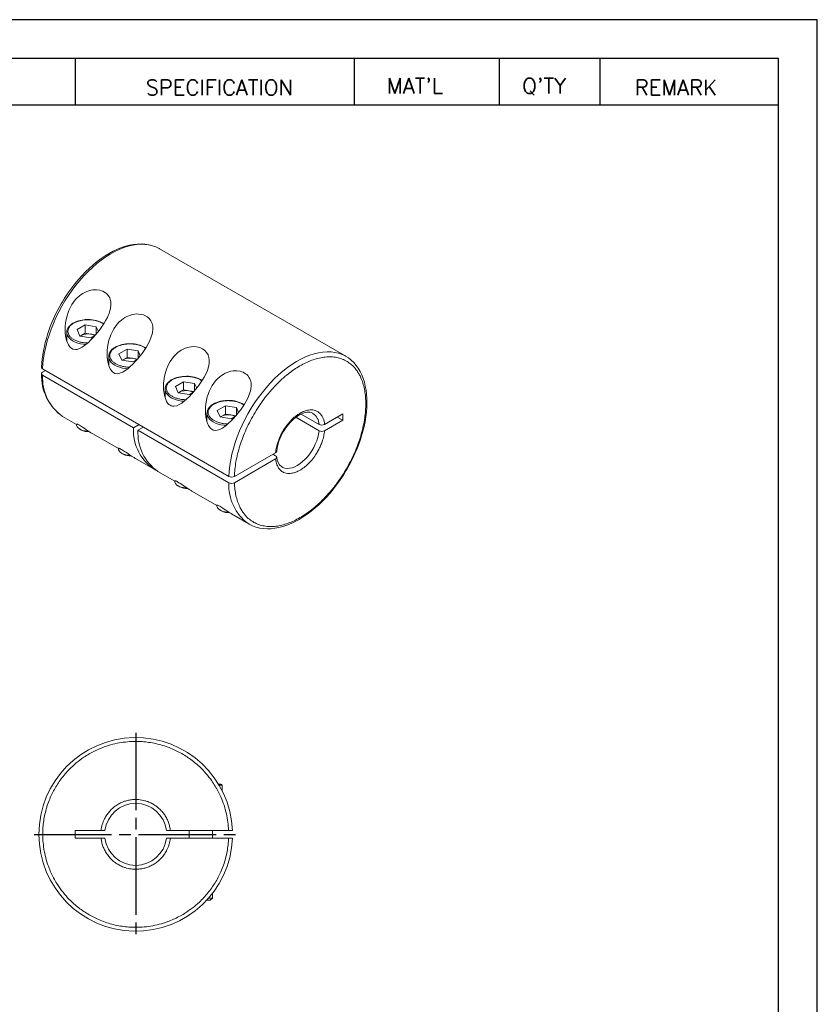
# Model space of a CAD drawing. Extents: x 10 to 307, y 10 to 220.
# Tile 6 of 6: x 204 to 307, y 93 to 220. Entities that reach past the tile are written whole.
import ezdxf

# ---------------------------------------------------------------- set-up
doc = ezdxf.new("R2010")
doc.units = 0
doc.header["$LTSCALE"] = 0.5
doc.header["$MEASUREMENT"] = 0
doc.linetypes.add('CENTER', pattern=[27, 20, -2, 3, -2])
doc.layers.get('0').update_dxf_attribs({"linetype": 'CONTINUOUS'})
doc.styles.get("Standard").update_dxf_attribs({"font": 'romans.shx', "bigfont": 'whgtxt.shx'})

msp = doc.modelspace()

# ---------------------------------------------------------------- linework, layer by layer
for p, q in [((307, 220), (10, 220)), ((307, 10), (307, 220)), ((302, 215), (15, 215)), ((211.2097, 215), (211.2097, 209)), ((247.2097, 215), (247.2097, 209)), ((265.9405, 215), (265.9405, 209)), ((278.9405, 215), (278.9405, 209)), ((302, 15), (302, 215)), ((145.0907, 209), (302, 209))]:
    msp.add_line(p, q)
at = {"color": 7, "linetype": 'Continuous', "lineweight": 15}
for p, q in [((246.1269, 176.5389), (222.0853, 190.4178)), ((211.4383, 179.9772), (212.4834, 180.5805)), ((212.4834, 180.5805), (213.911, 180.3597)), ((212.4834, 180.5805), (212.4834, 179.519)), ((210.1159, 179.6339), (210.1195, 179.7144)), ((210.1159, 179.6339), (210.1159, 178.5368)), ((211.8208, 179.153), (211.4383, 179.9772)), ((212.4834, 179.519), (211.9608, 179.2173)), ((212.4834, 179.519), (213.1972, 179.4086)), ((213.1972, 179.4086), (213.8477, 179.308)), ((213.911, 180.3597), (214.2002, 179.7367)), ((213.911, 180.3597), (213.911, 179.384)), ((213.2485, 178.9322), (211.8208, 179.153)), ((211.9608, 179.2173), (211.8434, 179.1495)), ((211.9608, 179.2173), (211.8546, 179.1478)), ((213.7926, 179.2463), (213.2485, 178.9322)), ((216.8476, 176.8544), (217.8928, 177.4577)), ((217.2302, 176.0302), (216.8476, 176.8544)), ((217.8928, 177.4577), (219.3204, 177.2369)), ((217.8928, 177.4577), (217.8928, 176.3962)), ((219.3204, 177.2369), (219.6096, 176.614)), ((219.3204, 177.2369), (219.3204, 176.2613)), ((215.5253, 176.5111), (215.5288, 176.5917)), ((215.5253, 176.5111), (215.5253, 175.414)), ((218.6578, 175.8094), (217.2302, 176.0302)), ((217.3702, 176.0946), (217.2527, 176.0268)), ((217.3702, 176.0946), (217.264, 176.025)), ((217.8928, 176.3962), (217.3702, 176.0946)), ((217.8928, 176.3962), (218.6066, 176.2858)), ((218.6066, 176.2858), (219.2571, 176.1852)), ((219.202, 176.1236), (218.6578, 175.8094)), ((207.004, 174.902), (231.0456, 161.0231)), ((207.0043, 174.4938), (207.3577, 174.6978)), ((218.742, 167.3093), (207.004, 174.0855)), ((224.1308, 172.6499), (225.176, 173.2532)), ((225.176, 173.2532), (226.6036, 173.0324)), ((225.176, 173.2532), (225.176, 172.1917)), ((226.6036, 173.0324), (226.8894, 172.4166)), ((226.6036, 173.0324), (226.6036, 172.0598)), ((222.8085, 172.3066), (222.812, 172.3872)), ((222.8085, 172.3066), (222.8085, 171.2187)), ((224.5134, 171.8257), (224.1308, 172.6499)), ((225.941, 171.6049), (224.5134, 171.8257)), ((224.6534, 171.8901), (224.5359, 171.8223)), ((224.6534, 171.8901), (224.5472, 171.8205)), ((225.176, 172.1917), (224.6534, 171.8901)), ((225.176, 172.1917), (225.8898, 172.0813)), ((225.8898, 172.0813), (226.5402, 171.9807)), ((226.4807, 171.9165), (225.941, 171.6049)), ((228.2179, 169.1838), (228.2214, 169.2644)), ((228.2179, 169.1838), (228.2179, 168.0868)), ((229.5402, 169.5271), (230.5853, 170.1305)), ((229.9227, 168.703), (229.5402, 169.5271)), ((230.5853, 170.1305), (232.013, 169.9096)), ((230.5853, 170.1305), (230.5853, 169.069)), ((232.013, 169.9096), (232.3021, 169.2867)), ((232.013, 169.9096), (232.013, 168.934)), ((241.8772, 169.1774), (241.8999, 169.164)), ((245.7464, 169.1014), (243.3932, 167.743)), ((245.7464, 169.1014), (245.7464, 168.2849)), ((209.5863, 168.7666), (211.3659, 167.7392)), ((231.3504, 168.4821), (229.9227, 168.703)), ((230.0628, 168.7673), (229.9453, 168.6995)), ((230.0628, 168.7673), (229.9565, 168.6978)), ((230.5853, 169.069), (230.0628, 168.7673)), ((230.5853, 169.069), (231.2991, 168.9586)), ((231.2991, 168.9586), (231.9497, 168.8579)), ((231.8946, 168.7963), (231.3504, 168.4821)), ((239.6828, 168.6573), (242.6836, 166.925)), ((242.6836, 167.7415), (240.3668, 169.079)), ((243.3932, 166.9264), (245.7464, 168.2849)), ((245.0392, 168.6931), (245.7464, 168.2849)), ((211.3659, 167.7778), (211.3659, 167.7373)), ((211.8051, 167.1251), (212.0035, 167.0105)), ((219.4492, 167.7175), (218.742, 167.3093)), ((219.3077, 166.9827), (220.0149, 167.391)), ((231.0456, 160.2065), (219.3077, 166.9827)), ((213.5696, 166.4671), (216.7753, 164.6165)), ((216.7753, 164.6551), (216.7753, 164.6145)), ((231.753, 161.0232), (237.0687, 164.0919)), ((217.2145, 164.0023), (217.4128, 163.8877)), ((218.979, 163.3443), (221.3243, 161.9904)), ((237.0687, 163.2753), (231.753, 160.2067)), ((236.7175, 163.8891), (237.0712, 163.685)), ((221.8899, 161.6638), (224.0585, 160.412)), ((237.8776, 162.2491), (237.8549, 162.2625)), ((224.0585, 160.4506), (224.0585, 160.41)), ((224.4977, 159.7978), (224.696, 159.6832)), ((226.2622, 159.1398), (229.4679, 157.2892)), ((229.4679, 157.3278), (229.4679, 157.2872)), ((229.907, 156.675), (230.1054, 156.5605)), ((231.6715, 156.017), (233.6279, 154.8876)), ((233.6279, 154.8876), (233.5368, 154.9418)), ((230.1655, 121.1554), (229.7825, 121.1554)), ((230.1655, 120.4558), (230.1655, 121.1554)), ((211.2155, 114.3054), (211.2155, 115.3054)), ((211.2155, 115.3054), (214.5434, 115.3054)), ((214.5434, 115.3054), (215.0469, 115.3054)), ((222.9841, 115.3054), (223.4876, 115.3054)), ((223.4876, 115.3054), (231.0051, 115.3054)), ((225.9155, 115.3054), (225.9155, 114.3054)), ((228.9155, 114.3054), (228.9155, 115.3054)), ((231.0051, 115.3054), (231.5055, 115.3054)), ((214.5434, 114.3054), (211.2155, 114.3054)), ((215.0469, 114.3054), (214.5434, 114.3054)), ((223.4876, 114.3054), (222.9841, 114.3054)), ((231.0051, 114.3054), (223.4876, 114.3054)), ((231.5055, 114.3054), (231.0051, 114.3054)), ((228.9155, 106.5859), (228.9155, 107.1739)), ((228.1807, 106.3054), (228.635, 106.3054)), ((228.433, 106.5859), (228.9155, 106.5859)), ((228.635, 106.3054), (228.9155, 106.5859))]:
    msp.add_line(p, q, dxfattribs=at)
at = {"color": 1, "linetype": 'CENTER'}
for p, q in [((219.0155, 127.9304), (219.0155, 101.6804)), ((205.8905, 114.8054), (232.1119, 114.8054))]:
    msp.add_line(p, q, dxfattribs=at)
at = {"color": 7, "linetype": 'Continuous', "lineweight": 15, "flags": 128}
for points in [[(222.0853, 190.4178), (222.045, 190.4407), (221.6167, 190.6505), (221.1632, 190.8121), (220.6865, 190.9248), (220.1887, 190.9883), (219.672, 191.0021), (219.1385, 190.9663), (218.5907, 190.8809), (218.0309, 190.7464), (217.4615, 190.5633), (216.885, 190.3325), (216.304, 190.0549), (215.721, 189.7318), (215.1384, 189.3645), (214.5589, 188.9547), (213.9849, 188.5042), (213.419, 188.0148), (212.8636, 187.4888), (212.3212, 186.9284), (211.794, 186.3361), (211.2844, 185.7144), (210.7947, 185.066), (210.3269, 184.3938), (209.8831, 183.7008), (209.4652, 182.9898), (209.075, 182.2641), (208.7143, 181.5267), (208.3845, 180.7809), (208.0872, 180.0299), (207.8237, 179.277), (207.595, 178.5255), (207.4022, 177.7786), (207.2461, 177.0396), (207.1274, 176.3118), (207.0466, 175.5982), (207.004, 174.902)], [(222.1067, 190.4015), (222.0408, 190.4431), (221.6203, 190.6515), (221.1699, 190.819), (220.6899, 190.9427), (220.1806, 191.0197), (219.7065, 191.0464), (219.2189, 191.0325), (218.7199, 190.9782), (218.2113, 190.8835), (217.6953, 190.7491), (217.1739, 190.5755), (216.6489, 190.3637), (216.1222, 190.1146), (215.5958, 189.8295), (215.0714, 189.5095), (214.5508, 189.156), (214.0358, 188.7706), (213.5281, 188.3549), (213.0296, 187.9107), (212.5423, 187.4401), (212.0683, 186.9459), (211.61, 186.4314), (211.171, 185.9015), (210.7572, 185.3658), (210.3834, 184.8482), (210.0841, 184.4082), (209.8429, 184.0353), (209.5601, 183.5751), (209.4023, 183.3062)], [(210.78, 183.2117), (210.9848, 183.5184), (211.2145, 183.8101), (211.4736, 184.0877), (211.7592, 184.3426), (211.9759, 184.5062), (212.2045, 184.6543), (212.4475, 184.7868), (212.7005, 184.8999), (212.9514, 184.9883), (213.2082, 185.0556), (213.4735, 185.1008), (213.74, 185.1213), (213.9619, 185.1186), (214.3965, 185.0565), (214.6048, 184.996), (214.7805, 184.9263), (215.1039, 184.7405), (215.2483, 184.6248), (215.3709, 184.5031), (215.5758, 184.2224), (215.6562, 184.0644), (215.7191, 183.9005), (215.7982, 183.5447), (215.814, 183.3543), (215.8138, 183.1543), (215.7659, 182.7365), (215.7192, 182.5206), (215.6534, 182.2853), (215.5728, 182.0482), (215.4774, 181.8077), (215.3695, 181.5673), (215.1731, 181.1833), (214.9519, 180.8032), (214.7007, 180.4156), (214.4318, 180.0371), (214.1446, 179.6646), (213.8456, 179.3054), (213.5419, 178.9666), (213.2301, 178.6445), (212.9071, 178.3384), (212.5756, 178.0562), (212.1046, 177.7209), (211.9421, 177.6272), (211.7788, 177.5468), (211.4387, 177.433), (211.2613, 177.4093), (210.9137, 177.4585), (210.5958, 177.66), (210.5191, 177.7401), (210.3188, 178.033), (210.2335, 178.2078), (210.0977, 178.5879), (210.0456, 178.7885), (209.9726, 179.1808), (209.9303, 179.583), (209.9159, 179.996), (209.9288, 180.4117), (209.9719, 180.8568), (210.0453, 181.3004), (210.1509, 181.7448), (210.2895, 182.1829), (210.3914, 182.4472), (210.5066, 182.7069), (210.6362, 182.9626), (210.78, 183.2117)], [(216.1893, 180.0889), (216.3942, 180.3956), (216.6239, 180.6874), (216.883, 180.9649), (217.1685, 181.2198), (217.3853, 181.3834), (217.6139, 181.5316), (217.8568, 181.6641), (218.1099, 181.7771), (218.3608, 181.8656), (218.6176, 181.9328), (218.8829, 181.978), (219.1493, 181.9985), (219.3713, 181.9958), (219.8059, 181.9337), (220.0141, 181.8733), (220.1899, 181.8035), (220.5133, 181.6178), (220.6576, 181.502), (220.7802, 181.3804), (220.9852, 181.0997), (221.0656, 180.9416), (221.1285, 180.7777), (221.2076, 180.4219), (221.2234, 180.2316), (221.2232, 180.0316), (221.1752, 179.6137), (221.1286, 179.3978), (221.0628, 179.1626), (220.9821, 178.9254), (220.8868, 178.6849), (220.7789, 178.4446), (220.5825, 178.0605), (220.3613, 177.6805), (220.1101, 177.2928), (219.8412, 176.9144), (219.554, 176.5419), (219.2549, 176.1826), (218.9513, 175.8439), (218.6395, 175.5217), (218.3164, 175.2157), (217.985, 174.9334), (217.514, 174.5982), (217.3515, 174.5045), (217.1882, 174.424), (216.8481, 174.3102), (216.6706, 174.2865), (216.3231, 174.3357), (216.0052, 174.5372), (215.9285, 174.6174), (215.7282, 174.9102), (215.6429, 175.085), (215.507, 175.4651), (215.455, 175.6657), (215.382, 176.0581), (215.3396, 176.4603), (215.3253, 176.8732), (215.3382, 177.289), (215.3812, 177.734), (215.4546, 178.1777), (215.5603, 178.622), (215.6988, 179.0601), (215.8008, 179.3244), (215.916, 179.5842), (216.0455, 179.8398), (216.1893, 180.0889)], [(212.8659, 181.2848), (212.4938, 181.2699), (212.345, 181.2554), (212.103, 181.221), (211.8603, 181.1722), (211.6117, 181.1057), (211.3674, 181.0218), (211.1336, 180.9207), (210.9153, 180.8032), (210.7165, 180.67), (210.5407, 180.5221), (210.3911, 180.3602), (210.2703, 180.1851), (210.1817, 179.9971), (210.129, 179.7968), (210.1249, 179.7229)], [(212.5875, 178.0545), (212.2814, 178.0826), (211.9049, 178.1464), (211.548, 178.2405), (211.2179, 178.363), (210.9214, 178.5113), (210.6644, 178.6825), (210.4523, 178.873), (210.2893, 179.0791), (210.1788, 179.2964), (210.1229, 179.5206), (210.1159, 179.6339)], [(218.2753, 178.162), (217.9031, 178.1471), (217.7544, 178.1326), (217.5123, 178.0982), (217.2697, 178.0494), (217.021, 177.9829), (216.7768, 177.899), (216.543, 177.798), (216.3246, 177.6804), (216.1259, 177.5473), (215.9501, 177.3994), (215.8004, 177.2375), (215.6797, 177.0623), (215.5911, 176.8743), (215.5384, 176.674), (215.5343, 176.6002)], [(223.4725, 175.8844), (223.9071, 176.4829), (224.4517, 177.0153), (224.8971, 177.3271), (225.3931, 177.5726), (225.9008, 177.7283), (226.4325, 177.794), (226.8728, 177.7701), (227.2973, 177.6687), (227.6392, 177.5143), (227.9408, 177.2975), (228.1725, 177.0423), (228.3488, 176.7371), (228.4589, 176.4005), (228.5066, 176.0271), (228.4903, 175.6216), (228.4118, 175.1933), (228.2653, 174.7209), (228.0621, 174.2401), (227.8657, 173.856), (227.6445, 173.476), (227.1244, 172.7099), (226.5381, 171.9781), (225.9227, 171.3172), (225.2682, 170.7289), (224.9569, 170.4975), (224.6347, 170.3), (224.3045, 170.1537), (223.9538, 170.082), (223.7808, 170.0886), (223.6063, 170.1312), (223.4432, 170.2114), (223.2884, 170.3327), (223.1401, 170.5021), (223.0114, 170.7057), (222.8529, 171.0656), (222.7382, 171.4612), (222.6228, 172.2558), (222.6214, 173.0845), (222.7378, 173.9732), (222.982, 174.8556), (223.1992, 175.3797), (223.4725, 175.8844)], [(231.0456, 161.0231), (231.0882, 161.7193), (231.169, 162.4328), (231.2877, 163.1607), (231.4438, 163.8997), (231.6366, 164.6465), (231.8653, 165.3981), (232.1289, 166.1509), (232.4262, 166.9019), (232.7559, 167.6477), (233.1166, 168.3851), (233.5068, 169.1109), (233.9247, 169.8218), (234.3685, 170.5149), (234.8363, 171.1871), (235.3261, 171.8354), (235.8356, 172.4571), (236.3628, 173.0495), (236.9052, 173.6099), (237.4606, 174.1359), (238.0265, 174.6252), (238.6005, 175.0758), (239.18, 175.4856), (239.7626, 175.8529), (240.3457, 176.176), (240.9267, 176.4536), (241.5031, 176.6844), (242.0725, 176.8675), (242.6323, 177.002), (243.1802, 177.0873), (243.7136, 177.1232), (244.2304, 177.1093), (244.7282, 177.0459), (245.2049, 176.9331), (245.6584, 176.7715), (246.0417, 176.5867)], [(217.9968, 174.9317), (217.6907, 174.9598), (217.3143, 175.0236), (216.9574, 175.1177), (216.6273, 175.2402), (216.3307, 175.3885), (216.0738, 175.5597), (215.8617, 175.7503), (215.6987, 175.9563), (215.5881, 176.1736), (215.5323, 176.3978), (215.5253, 176.5111)], [(246.3109, 161.9993), (246.6998, 162.7032), (246.8484, 162.9901), (247.0849, 163.4701), (247.316, 163.9718), (247.5472, 164.5127), (247.7697, 165.0789), (247.9788, 165.664), (248.1707, 166.2621), (248.3427, 166.8687), (248.4926, 167.4797), (248.6187, 168.0917), (248.7197, 168.7015), (248.7944, 169.3063), (248.8421, 169.9035), (248.8621, 170.4906), (248.8538, 171.0655), (248.8168, 171.6261), (248.7509, 172.1703), (248.6558, 172.6962), (248.5313, 173.202), (248.3774, 173.686), (248.1939, 174.1464), (247.9809, 174.5815), (247.7384, 174.9896), (247.4663, 175.3689), (247.1647, 175.7179), (246.8337, 176.0347), (246.473, 176.3175), (246.0825, 176.5642), (246.0336, 176.5884)], [(246.0417, 176.5867), (246.0867, 176.5618), (246.1269, 176.5389)], [(207.004, 174.0855), (206.907, 174.1645), (206.8607, 174.2576), (206.8704, 174.3543), (206.935, 174.4438), (207.0043, 174.4938)], [(228.8819, 172.7616), (229.0868, 173.0683), (229.3165, 173.3601), (229.5756, 173.6376), (229.8611, 173.8926), (230.0778, 174.0562), (230.3065, 174.2043), (230.5494, 174.3368), (230.8025, 174.4498), (231.0534, 174.5383), (231.3102, 174.6055), (231.5755, 174.6508), (231.8419, 174.6713), (232.0638, 174.6686), (232.4984, 174.6064), (232.7067, 174.546), (232.8825, 174.4763), (233.2058, 174.2905), (233.3502, 174.1747), (233.4728, 174.0531), (233.6778, 173.7724), (233.7581, 173.6144), (233.821, 173.4505), (233.9002, 173.0947), (233.9159, 172.9043), (233.9157, 172.7043), (233.8678, 172.2865), (233.8211, 172.0706), (233.7554, 171.8353), (233.6747, 171.5981), (233.5794, 171.3577), (233.4715, 171.1173), (233.275, 170.7333), (233.0538, 170.3532), (232.8026, 169.9655), (232.5338, 169.5871), (232.2465, 169.2146), (231.9475, 168.8553), (231.6439, 168.5166), (231.3321, 168.1945), (231.009, 167.8884), (230.6775, 167.6061), (230.2065, 167.2709), (230.0441, 167.1772), (229.8808, 167.0967), (229.5407, 166.983), (229.3632, 166.9593), (229.0156, 167.0085), (228.6977, 167.2099), (228.621, 167.2901), (228.4208, 167.583), (228.3354, 167.7577), (228.1996, 168.1378), (228.1475, 168.3384), (228.0745, 168.7308), (228.0322, 169.133), (228.0179, 169.5459), (228.0307, 169.9617), (228.0738, 170.4068), (228.1472, 170.8504), (228.2529, 171.2947), (228.3914, 171.7328), (228.4933, 171.9972), (228.6085, 172.2569), (228.7381, 172.5125), (228.8819, 172.7616)], [(225.5585, 173.9575), (225.1863, 173.9426), (225.0376, 173.9281), (224.7955, 173.8937), (224.5529, 173.8449), (224.3042, 173.7784), (224.06, 173.6945), (223.8262, 173.5935), (223.6078, 173.4759), (223.4091, 173.3428), (223.2333, 173.1949), (223.0836, 173.033), (222.9629, 172.8578), (222.8743, 172.6698), (222.8216, 172.4695), (222.8175, 172.3957)], [(225.2793, 170.7273), (224.9739, 170.7553), (224.5975, 170.8191), (224.2406, 170.9132), (223.9105, 171.0357), (223.6139, 171.184), (223.357, 171.3552), (223.1449, 171.5458), (222.9819, 171.7518), (222.8713, 171.9691), (222.8155, 172.1933), (222.8085, 172.3066)], [(230.9679, 170.8348), (230.5957, 170.8198), (230.447, 170.8054), (230.2049, 170.771), (229.9622, 170.7221), (229.7136, 170.6557), (229.4694, 170.5718), (229.2355, 170.4707), (229.0172, 170.3532), (228.8184, 170.22), (228.6427, 170.0721), (228.493, 169.9102), (228.3723, 169.735), (228.2837, 169.5471), (228.2309, 169.3467), (228.2268, 169.2729)], [(230.6894, 167.6044), (230.3833, 167.6326), (230.0068, 167.6964), (229.6499, 167.7905), (229.3198, 167.9129), (229.0233, 168.0613), (228.7664, 168.2325), (228.5542, 168.423), (228.3912, 168.629), (228.2807, 168.8464), (228.2249, 169.0706), (228.2179, 169.1838)], [(238.0602, 166.7623), (238.2968, 167.1443), (238.3991, 167.2945), (238.5753, 167.5352), (238.7655, 167.7725), (238.9761, 168.0114), (239.201, 168.2417), (239.4367, 168.4577), (239.6794, 168.6549), (239.9255, 168.8298), (240.1716, 168.9798), (240.4146, 169.1033), (240.6516, 169.1994), (240.88, 169.2676), (241.0979, 169.3081), (241.304, 169.3213), (241.4987, 169.3069), (241.6838, 169.2635), (241.8634, 169.1853), (241.8927, 169.1646)], [(211.3659, 167.7373), (211.3867, 167.5937), (211.4605, 167.4347), (211.5851, 167.2866), (211.756, 167.1548), (211.967, 167.0441), (212.2105, 166.9584), (212.4777, 166.9008), (212.7589, 166.8735), (212.9093, 166.8717)], [(211.368, 167.7769), (211.3665, 167.7814), (211.3848, 167.7897), (211.424, 167.7844), (211.4893, 167.7635), (211.5635, 167.7322), (211.6603, 167.6848), (211.7743, 167.6228), (211.9099, 167.543), (212.0317, 167.4675), (212.1614, 167.3842), (212.3454, 167.2626), (212.5331, 167.1363), (212.6678, 167.0452), (212.8006, 166.9557), (212.9328, 166.8673), (213.0621, 166.782), (213.2287, 166.6746), (213.3894, 166.5743), (213.5455, 166.481), (213.5697, 166.4673)], [(242.6836, 166.925), (242.6208, 166.5023), (242.5183, 166.0681), (242.3774, 165.6289), (242.2003, 165.1908), (241.9896, 164.7603), (241.7482, 164.3436), (241.4798, 163.9468), (241.1881, 163.5756), (240.8774, 163.2353), (240.5522, 162.931), (240.2173, 162.667), (239.8774, 162.4471), (239.5375, 162.2746), (239.2026, 162.1518), (238.8774, 162.0808), (238.5667, 162.0623), (238.275, 162.0968), (238.0066, 162.1836), (237.8776, 162.2491)], [(216.7753, 164.6145), (216.7961, 164.4709), (216.8699, 164.3119), (216.9945, 164.1638), (217.1654, 164.032), (217.3764, 163.9213), (217.6199, 163.8356), (217.8871, 163.7781), (218.1683, 163.7508), (218.3187, 163.7489)], [(216.7773, 164.6541), (216.7759, 164.6587), (216.7941, 164.667), (216.8333, 164.6617), (216.8987, 164.6407), (216.9728, 164.6095), (217.0696, 164.5621), (217.1837, 164.5), (217.3193, 164.4203), (217.4411, 164.3447), (217.5708, 164.2614), (217.7548, 164.1398), (217.9425, 164.0135), (218.0771, 163.9225), (218.21, 163.8329), (218.3422, 163.7446), (218.4715, 163.6593), (218.6381, 163.5518), (218.7988, 163.4516), (218.9549, 163.3583), (218.9791, 163.3446)], [(233.5323, 154.9508), (233.6723, 154.8623), (234.0928, 154.6539), (234.5432, 154.4864), (235.0233, 154.3627), (235.5326, 154.2858), (236.0067, 154.2591), (236.4942, 154.2729), (236.9933, 154.3273), (237.5018, 154.4219), (238.0178, 154.5564), (238.5393, 154.7299), (239.0643, 154.9417), (239.5909, 155.1908), (240.1174, 155.476), (240.6418, 155.796), (241.1624, 156.1494), (241.6774, 156.5349), (242.1851, 156.9506), (242.6835, 157.3948), (243.1709, 157.8653), (243.6449, 158.3595), (244.1032, 158.8741), (244.5422, 159.4039), (244.9559, 159.9396), (245.3298, 160.4572), (245.6291, 160.8973), (245.8703, 161.2702), (246.1531, 161.7304), (246.3109, 161.9993)], [(224.0585, 160.41), (224.0793, 160.2664), (224.1531, 160.1074), (224.2777, 159.9593), (224.4486, 159.8275), (224.6596, 159.7168), (224.9031, 159.6311), (225.1703, 159.5736), (225.4515, 159.5463), (225.6019, 159.5444)], [(224.0605, 160.4496), (224.0591, 160.4542), (224.0773, 160.4625), (224.1165, 160.4572), (224.1819, 160.4362), (224.256, 160.405), (224.3528, 160.3576), (224.4669, 160.2955), (224.6025, 160.2158), (224.7243, 160.1402), (224.854, 160.0569), (225.038, 159.9353), (225.2257, 159.809), (225.3603, 159.718), (225.4932, 159.6284), (225.6254, 159.5401), (225.7547, 159.4548), (225.9213, 159.3473), (226.082, 159.2471), (226.2381, 159.1538), (226.2623, 159.1401)], [(229.4679, 157.2872), (229.4886, 157.1436), (229.5624, 156.9846), (229.687, 156.8366), (229.8579, 156.7048), (230.0689, 156.594), (230.3124, 156.5083), (230.5796, 156.4508), (230.8609, 156.4235), (231.0113, 156.4217)], [(229.4699, 157.3268), (229.4685, 157.3314), (229.4867, 157.3397), (229.5259, 157.3344), (229.5913, 157.3134), (229.6654, 157.2822), (229.7622, 157.2348), (229.8763, 157.1728), (230.0119, 157.093), (230.1337, 157.0175), (230.2634, 156.9341), (230.4473, 156.8126), (230.635, 156.6863), (230.7697, 156.5952), (230.9025, 156.5057), (231.0347, 156.4173), (231.1641, 156.332), (231.3307, 156.2246), (231.4913, 156.1243), (231.6475, 156.031), (231.6717, 156.0173)]]:
    msp.add_lwpolyline(points, dxfattribs=at)
at = {"color": 7, "linetype": 'Continuous', "lineweight": 15}
for centre, radius, start, end in [((224.7769, 174.0472), 17.9474, 148.942806, 176.593361), ((212.9632, 177.5443), 3.7418, 58.639512, 91.490337), ((212.8638, 177.4722), 1.9649, 80.228903, 117.357175), ((212.9636, 177.7484), 1.6766, 61.769655, 81.989239), ((218.3726, 174.4215), 3.7418, 58.639512, 91.490337), ((218.2731, 174.3495), 1.9649, 80.228903, 117.357175), ((218.3729, 174.6256), 1.6766, 61.769655, 81.989239), ((213.2561, 174.0159), 6.4029, 177.599901, 234.96953), ((207.092, 175.1133), 0.2289, 179.881896, 247.390304), ((213.0265, 173.7231), 6.0334, 176.556371, 235.236004), ((225.6557, 170.2161), 3.7427, 58.67055, 91.488367), ((225.5563, 170.145), 1.9649, 80.228903, 117.357175), ((225.6561, 170.4211), 1.6766, 61.769655, 81.989239), ((231.0652, 167.0943), 3.7418, 58.639512, 91.490337), ((240.8669, 167.6678), 1.8183, 2.325457, 55.378214), ((230.9657, 167.0222), 1.9649, 80.228903, 117.357175), ((231.0655, 167.2983), 1.6766, 61.769655, 81.989239), ((212.8526, 168.6386), 1.8362, 242.455198, 274.964217), ((224.65, 166.921), 5.9208, 176.240226, 239.145645), ((225.3302, 166.6203), 6.0334, 176.556371, 235.236004), ((243.4699, 163.5394), 6.2969, 149.214865, 173.226921), ((243.0371, 168.4251), 0.7695, 242.660492, 297.570823), ((243.0371, 167.6082), 0.7692, 242.646793, 297.584523), ((236.9775, 164.3128), 0.239, 292.431577, 352.634359), ((218.262, 165.5158), 1.8362, 242.455198, 274.964217), ((236.9909, 163.4806), 0.2195, 290.757239, 68.548672), ((238.8291, 163.5505), 1.6111, 181.696088, 233.114311), ((237.1072, 159.853), 6.0718, 176.661833, 233.982632), ((231.3992, 161.6937), 0.7581, 242.201586, 297.826001), ((231.3992, 160.8769), 0.7579, 242.194497, 297.833089), ((225.5452, 161.3113), 1.8362, 242.455198, 274.964217), ((230.9545, 158.1885), 1.8362, 242.455198, 274.964217), ((219.0155, 114.8054), 12.5, 2.292443, 357.707557), ((230.0155, 121.1554), 0.15, 0, 90), ((219.0155, 114.8054), 4, 7.180756, 172.819244), ((219.0155, 114.8054), 4, 187.180756, 352.819244)]:
    msp.add_arc(centre, radius, start, end, dxfattribs=at)
for points, knots in [([(212.8132, 178.2585), (212.6538, 178.2639), (212.3175, 178.2755), (211.8391, 178.368), (211.3953, 178.507), (211.0167, 178.689), (210.702, 178.9074), (210.5017, 179.1191), (210.3822, 179.3032), (210.2923, 179.501), (210.2484, 179.7564), (210.3009, 180.0632), (210.4603, 180.3486), (210.6993, 180.6069), (210.918, 180.7474), (211.0274, 180.8177)], [0, 0, 0, 0, 0.07871344, 0.16608125, 0.2468181, 0.3274675, 0.40820433, 0.4888537, 0.53288149, 0.57642435, 0.6637922, 0.75124835, 0.83861617, 0.9192853, 1, 1, 1, 1]), ([(211.0274, 180.8177), (211.1492, 180.8809), (211.3925, 181.0072), (211.7626, 181.121), (212.0809, 181.1902), (212.4237, 181.242), (212.8662, 181.2675), (213.397, 181.2369), (213.8934, 181.1458), (214.3345, 181.0045), (214.6668, 180.853), (214.8243, 180.7365), (214.8814, 180.6944)], [0, 0, 0, 0, 0.11243537, 0.22468719, 0.28598443, 0.34660653, 0.46824354, 0.59000349, 0.71164044, 0.8240455, 0.93632881, 1, 1, 1, 1]), ([(216.4368, 177.6949), (216.5586, 177.7581), (216.8019, 177.8844), (217.1719, 177.9982), (217.4903, 178.0675), (217.833, 178.1193), (218.2756, 178.1447), (218.8064, 178.1141), (219.3027, 178.023), (219.7439, 177.8817), (220.0762, 177.7302), (220.2337, 177.6138), (220.2907, 177.5716)], [0, 0, 0, 0, 0.11243537, 0.22468719, 0.28598443, 0.34660653, 0.46824354, 0.59000349, 0.71164044, 0.8240455, 0.93632881, 1, 1, 1, 1]), ([(218.2225, 175.1357), (218.0632, 175.1412), (217.7269, 175.1527), (217.2485, 175.2453), (216.8046, 175.3842), (216.4261, 175.5662), (216.1114, 175.7846), (215.9111, 175.9964), (215.7915, 176.1805), (215.7017, 176.3783), (215.6578, 176.6337), (215.7103, 176.9404), (215.8697, 177.2258), (216.1087, 177.4841), (216.3274, 177.6246), (216.4368, 177.6949)], [0, 0, 0, 0, 0.07871344, 0.16608125, 0.2468181, 0.3274675, 0.40820433, 0.4888537, 0.53288149, 0.57642435, 0.6637922, 0.75124835, 0.83861617, 0.9192853, 1, 1, 1, 1]), ([(231.753, 161.0232), (231.7704, 161.3281), (231.805, 161.9378), (231.9473, 162.91), (232.1592, 163.9208), (232.4549, 164.98), (232.8283, 166.0586), (233.2837, 167.1531), (233.8124, 168.2389), (234.4114, 169.3035), (235.0701, 170.3292), (235.7003, 171.1922), (236.2767, 171.9042), (236.7842, 172.481), (237.3835, 173.1072), (238.0806, 173.7621), (238.8617, 174.4031), (239.6399, 174.9562), (240.4079, 175.4209), (241.1746, 175.8052), (241.9482, 176.1106), (242.7219, 176.3298), (243.4974, 176.455), (244.2523, 176.4775), (244.9818, 176.3903), (245.6687, 176.1927), (246.3034, 175.8826), (246.8761, 175.4661), (247.3214, 175.006), (247.6617, 174.5449), (247.9181, 174.1129), (248.1731, 173.574), (248.4062, 172.9091), (248.587, 172.1156), (248.6932, 171.2807), (248.7277, 170.4144), (248.6932, 169.5081), (248.5871, 168.5507), (248.4063, 167.5483), (248.1432, 166.4945), (247.8012, 165.4168), (247.3762, 164.3186), (246.8761, 163.2247), (246.3036, 162.1472), (245.6688, 161.104), (245.0571, 160.2219), (244.4949, 159.4907), (243.9981, 158.8958), (243.4094, 158.2473), (242.722, 157.5646), (241.9484, 156.8906), (241.1747, 156.3027), (240.4081, 155.8018), (239.64, 155.3797), (238.862, 155.0345), (238.0807, 154.7735), (237.2943, 154.6044), (236.5251, 154.5369), (235.7779, 154.5784), (235.0702, 154.7304), (234.4116, 154.9956), (233.8125, 155.3686), (233.3417, 155.792), (232.9779, 156.2226), (232.7008, 156.6298), (232.4214, 157.1417), (232.1592, 157.778), (231.9473, 158.544), (231.805, 159.352), (231.7704, 159.9217), (231.753, 160.2067)], [0, 0, 0, 0, 0.01459141, 0.02917968, 0.04461801, 0.06006345, 0.0761271, 0.09219788, 0.10859358, 0.12499627, 0.14139196, 0.15779465, 0.16851334, 0.17921146, 0.18993648, 0.20537481, 0.22082025, 0.23540663, 0.24999997, 0.26458635, 0.27917969, 0.29461802, 0.31006346, 0.32612712, 0.3421979, 0.35859359, 0.37499628, 0.39139198, 0.40779467, 0.41851335, 0.42921148, 0.43993649, 0.45537483, 0.47082027, 0.48540664, 0.49999999, 0.51458636, 0.5291797, 0.54461804, 0.56006348, 0.57612713, 0.59219791, 0.60859361, 0.6249963, 0.64139199, 0.65779468, 0.66851337, 0.67921149, 0.68993651, 0.70537484, 0.72082028, 0.73540666, 0.75, 0.76458637, 0.77917972, 0.79461805, 0.81006349, 0.82612714, 0.84219792, 0.85859362, 0.87499631, 0.891392, 0.90779469, 0.91851338, 0.92921151, 0.93993652, 0.95537485, 0.97082029, 0.98540497, 1, 1, 1, 1]), ([(225.494, 170.9319), (225.3386, 170.9373), (225.0062, 170.9488), (224.5317, 171.0408), (224.0878, 171.1797), (223.7093, 171.3618), (223.3946, 171.5801), (223.1943, 171.7919), (223.0747, 171.9759), (222.9849, 172.1737), (222.941, 172.4292), (222.9935, 172.7359), (223.1529, 173.0213), (223.3919, 173.2796), (223.6106, 173.4201), (223.72, 173.4904)], [0, 0, 0, 0, 0.076918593, 0.164456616, 0.245350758, 0.326157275, 0.407051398, 0.487857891, 0.531971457, 0.575599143, 0.663137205, 0.750763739, 0.838301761, 0.919128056, 1, 1, 1, 1]), ([(223.72, 173.4904), (223.8418, 173.5536), (224.0851, 173.6799), (224.4551, 173.7937), (224.7735, 173.863), (225.1162, 173.9148), (225.5588, 173.9402), (226.0896, 173.9096), (226.586, 173.8185), (227.027, 173.6772), (227.3585, 173.5262), (227.5154, 173.4103), (227.5716, 173.3687)], [0, 0, 0, 0, 0.11252795, 0.22487218, 0.2862199, 0.34689191, 0.46862907, 0.59048926, 0.71222637, 0.82472398, 0.93709973, 1, 1, 1, 1]), ([(230.9151, 167.8085), (230.7557, 167.8139), (230.4194, 167.8255), (229.9411, 167.918), (229.4972, 168.057), (229.1186, 168.239), (228.804, 168.4574), (228.6036, 168.6691), (228.4841, 168.8532), (228.3942, 169.051), (228.3503, 169.3064), (228.4028, 169.6131), (228.5623, 169.8986), (228.8012, 170.1568), (229.02, 170.2974), (229.1294, 170.3676)], [0, 0, 0, 0, 0.078713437, 0.16608125, 0.246818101, 0.327467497, 0.40820433, 0.488853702, 0.532881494, 0.576424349, 0.663792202, 0.751248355, 0.838616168, 0.919285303, 1, 1, 1, 1]), ([(229.1294, 170.3676), (229.2511, 170.4309), (229.4944, 170.5572), (229.8645, 170.6709), (230.1829, 170.7402), (230.5256, 170.792), (230.9681, 170.8175), (231.499, 170.7869), (231.9953, 170.6958), (232.4364, 170.5545), (232.7687, 170.403), (232.9263, 170.2865), (232.9833, 170.2444)], [0, 0, 0, 0, 0.11243537, 0.22468719, 0.28598443, 0.34660653, 0.46824354, 0.59000349, 0.71164044, 0.8240455, 0.93632881, 1, 1, 1, 1]), ([(243.3932, 167.743), (243.3752, 167.8754), (243.3394, 168.1392), (243.2308, 168.4908), (243.054, 168.8655), (242.7754, 169.2226), (242.4098, 169.4653), (242.0431, 169.5882), (241.6992, 169.6282), (241.2834, 169.5989), (240.7917, 169.4701), (240.2929, 169.2317), (239.8574, 168.9515), (239.4887, 168.6629), (239.0587, 168.2638), (238.582, 167.7267), (238.1508, 167.1086), (237.8222, 166.5352), (237.5784, 166.0263), (237.3519, 165.4418), (237.1587, 164.7837), (237.0987, 164.3226), (237.0687, 164.0919)], [0, 0, 0, 0, 0.0403515, 0.0804138, 0.12074793, 0.18534834, 0.24998922, 0.29320283, 0.33608817, 0.37933764, 0.43964823, 0.4999996, 0.54032491, 0.58038721, 0.62074865, 0.68534906, 0.74998994, 0.79320355, 0.8360889, 0.87933836, 0.93963873, 1, 1, 1, 1]), ([(237.0687, 163.2753), (237.0867, 163.1429), (237.1226, 162.8791), (237.2311, 162.5275), (237.4079, 162.1528), (237.6865, 161.7957), (238.0521, 161.553), (238.4188, 161.4301), (238.7628, 161.3901), (239.1785, 161.4194), (239.6702, 161.5482), (240.1691, 161.7866), (240.6045, 162.0668), (240.9732, 162.3554), (241.4032, 162.7545), (241.88, 163.2916), (242.3111, 163.9097), (242.6397, 164.4831), (242.8835, 164.992), (243.11, 165.5765), (243.3032, 166.2346), (243.3632, 166.6957), (243.3932, 166.9264)], [0, 0, 0, 0, 0.040351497, 0.080413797, 0.120747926, 0.185348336, 0.249989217, 0.293202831, 0.336088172, 0.379337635, 0.439648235, 0.499999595, 0.540324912, 0.580387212, 0.62074865, 0.68534906, 0.749989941, 0.793203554, 0.836088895, 0.879338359, 0.939638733, 1, 1, 1, 1]), ([(231.0051, 114.3054), (230.987, 114.0162), (230.9509, 113.4384), (230.8159, 112.5708), (230.6185, 111.699), (230.3498, 110.828), (230.027, 110.0104), (229.6647, 109.2547), (229.2729, 108.5602), (228.8326, 107.8888), (228.3453, 107.2437), (227.8117, 106.6291), (227.1421, 105.9564), (226.3139, 105.2535), (225.4225, 104.6421), (224.6074, 104.1778), (223.8897, 103.8301), (223.042, 103.4871), (222.0564, 103.1778), (220.9515, 102.9451), (219.8513, 102.8179), (218.8372, 102.7935), (217.8977, 102.8469), (217.0274, 102.9602), (216.1516, 103.1404), (215.2751, 103.3906), (214.451, 103.6964), (213.6879, 104.0428), (212.9854, 104.4201), (212.305, 104.8463), (211.6499, 105.32), (211.0243, 105.8407), (210.3378, 106.4961), (209.6178, 107.3095), (208.988, 108.188), (208.5067, 108.9933), (208.1441, 109.7035), (207.7836, 110.5439), (207.4538, 111.5229), (207.1982, 112.6226), (207.048, 113.72), (207.0025, 114.7334), (207.0363, 115.6738), (207.1315, 116.5463), (207.2934, 117.4256), (207.5253, 118.3071), (207.8138, 119.1374), (208.1443, 119.9075), (208.5068, 120.6177), (208.9187, 121.3069), (209.3787, 121.9717), (209.8862, 122.608), (210.5272, 123.3081), (211.3254, 124.0449), (212.1906, 124.6929), (212.9857, 125.1908), (213.6882, 125.5681), (214.5209, 125.9461), (215.4928, 126.2961), (216.587, 126.5747), (217.681, 126.7476), (218.6932, 126.8143), (219.6341, 126.8001), (220.5084, 126.7231), (221.3909, 126.5796), (222.277, 126.3661), (223.1132, 126.0949), (223.89, 125.7806), (224.6076, 125.4329), (225.3052, 125.0354), (225.9795, 124.5894), (226.6262, 124.0953), (227.3395, 123.469), (228.0927, 122.6863), (228.7586, 121.8349), (229.273, 121.0503), (229.6649, 120.3558), (230.0601, 119.5312), (230.4307, 118.5668), (230.7304, 117.4787), (230.9316, 116.3887), (230.9806, 115.6665), (231.0051, 115.3054)], [0, 0, 0, 0, 0.01168103, 0.02334012, 0.03536901, 0.04771057, 0.06006578, 0.0707898, 0.08148694, 0.09220463, 0.10315055, 0.11406814, 0.12500785, 0.14140902, 0.1578032, 0.16852723, 0.17922436, 0.18994206, 0.20538607, 0.22082298, 0.23541497, 0.25, 0.26167942, 0.27333905, 0.28536902, 0.29771059, 0.31006579, 0.32078982, 0.33148695, 0.34220465, 0.35315057, 0.36406815, 0.37500786, 0.39140904, 0.40780322, 0.41852724, 0.42922438, 0.43994207, 0.45538609, 0.47082299, 0.48541499, 0.50000001, 0.51167943, 0.52333906, 0.53536903, 0.5477106, 0.56006581, 0.57078983, 0.58148697, 0.59220466, 0.60315058, 0.61406817, 0.62500788, 0.64140905, 0.65780323, 0.66852726, 0.67922439, 0.68994209, 0.7053861, 0.72082301, 0.735415, 0.75000003, 0.76167945, 0.77333908, 0.78536905, 0.79771061, 0.81006582, 0.82078984, 0.83148698, 0.84220468, 0.8531506, 0.86406818, 0.87500789, 0.89140907, 0.90780325, 0.91852727, 0.92922441, 0.9399421, 0.95538611, 0.97082302, 0.98540994, 1, 1, 1, 1]), ([(230.0155, 121.3054), (230.007, 121.3054), (229.9901, 121.3054), (229.8653, 121.3054), (229.7527, 121.3054), (229.6902, 121.3054), (229.6736, 121.3054)], [0, 0, 0, 0, 0.364784, 0.72917285, 0.92809858, 1, 1, 1, 1]), ([(214.5434, 115.3054), (214.5614, 115.4369), (214.5973, 115.6988), (214.6945, 116.0832), (214.8232, 116.4578), (215.0086, 116.872), (215.2643, 117.3139), (215.6088, 117.7647), (216.0077, 118.168), (216.4528, 118.5197), (216.9391, 118.8119), (217.447, 119.0347), (217.9656, 119.1924), (218.4868, 119.2852), (218.9715, 119.313), (219.4122, 119.2941), (219.805, 119.2421), (220.1917, 119.1553), (220.624, 119.0172), (221.0917, 118.8121), (221.578, 118.5198), (222.0231, 118.1682), (222.4221, 117.765), (222.7664, 117.3141), (223.0446, 116.8342), (223.258, 116.3363), (223.4114, 115.8289), (223.4622, 115.4803), (223.4876, 115.3054)], [0, 0, 0, 0, 0.03030644, 0.06037179, 0.09043223, 0.12072405, 0.16391828, 0.20678436, 0.25001442, 0.29320863, 0.33607471, 0.37930475, 0.41961196, 0.45965627, 0.49999959, 0.53028406, 0.5603419, 0.59040996, 0.62072484, 0.66391906, 0.70678514, 0.7500152, 0.79320941, 0.83607549, 0.87930553, 0.91960364, 0.95964795, 1, 1, 1, 1]), ([(223.4876, 114.3054), (223.4696, 114.1739), (223.4337, 113.912), (223.3365, 113.5275), (223.2078, 113.1529), (223.0224, 112.7388), (222.7667, 112.2969), (222.4223, 111.8461), (222.0233, 111.4428), (221.5783, 111.0911), (221.0919, 110.7989), (220.584, 110.576), (220.0654, 110.4183), (219.5442, 110.3256), (219.0595, 110.2978), (218.6188, 110.3167), (218.226, 110.3687), (217.8393, 110.4555), (217.407, 110.5936), (216.9394, 110.7987), (216.453, 111.0909), (216.0079, 111.4426), (215.6089, 111.8458), (215.2646, 112.2967), (214.9864, 112.7766), (214.773, 113.2745), (214.6196, 113.7819), (214.5688, 114.1304), (214.5434, 114.3054)], [0, 0, 0, 0, 0.030306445, 0.060371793, 0.090432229, 0.120724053, 0.16391828, 0.206784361, 0.25001442, 0.293208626, 0.336074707, 0.379304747, 0.419611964, 0.459656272, 0.499999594, 0.530284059, 0.560341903, 0.590409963, 0.620724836, 0.663919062, 0.706785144, 0.750015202, 0.793209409, 0.83607549, 0.87930553, 0.919603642, 0.95964795, 1, 1, 1, 1])]:
    msp.add_open_spline(points, degree=3, knots=knots, dxfattribs=at)

# ---------------------------------------------------------------- texts
for s, p in [("MAT'L", (251.4287, 210.4522)), ("Q'TY", (268.916, 210.4522)), ('SPECIFICATION', (220.3038, 210.2459)), ('REMARK', (283.4434, 210.2459))]:
    msp.add_text(s, height=2).set_placement(p)

doc.saveas('drawing.dxf')
